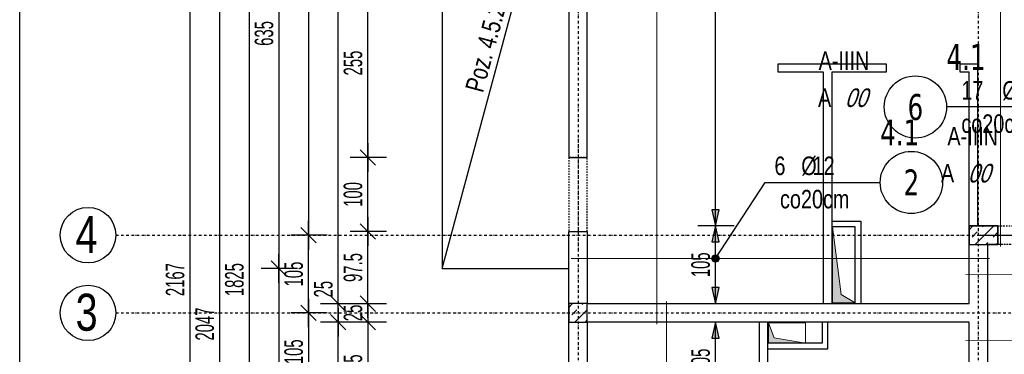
# Model space of a CAD drawing. Header units: millimetres. Extents: x -9392 to -3267, y -12126 to -7155.
# Tile 5 of 31: x -9392 to -8064, y -9179 to -8727. Entities that reach past the tile are written whole.
import ezdxf
from ezdxf.enums import TextEntityAlignment as Align

# ---------------------------------------------------------------- set-up
doc = ezdxf.new("R2010")
doc.units = ezdxf.units.MM
doc.header["$LTSCALE"] = 10
doc.linetypes.add('MO', pattern=[0.7, 0.35, -0.17, 0.01, -0.17])
doc.linetypes.add('MP', pattern=[0.36, 0.2, -0.16])
doc.layers.add('BA_obw', color=230, linetype='Continuous', plot=False)
doc.layers.add('BZ_pom', color=6, linetype='Continuous', plot=False)
for name, color, linetype in [('BA_szr', 1, 'Continuous'), ('BA_txs', 2, 'Continuous'), ('BA_wym', 1, 'Continuous'), ('BD_lpm', 1, 'MP'), ('BD_osm', 1, 'MO'), ('BD_txs', 2, 'Continuous'), ('BD_wic', 1, 'Continuous'), ('BD_wig', 3, 'Continuous'), ('BZ_odn', 1, 'Continuous'), ('BZ_opi1', 7, 'Continuous'), ('BZ_opi2', 4, 'Continuous'), ('BZ_P_wid', 3, 'Continuous'), ('BZ_wym', 1, 'Continuous')]:
    doc.layers.add(name, color=color, linetype=linetype)
doc.layers.add('Nowe_A-Przebicia_Nr_pióra__1', color=7, linetype='Continuous', lineweight=13)
doc.layers.add('Nowe_A-Przebicia_Nr_pióra__102', color=7, linetype='Continuous', lineweight=5, true_color=0xcccccc)
doc.styles.add('BIKTBG', font='tahoma.ttf', dxfattribs={"width": 0.85})
doc.styles.add('BIKTS', font='bikromsw.shx', dxfattribs={"width": 0.8})
doc.styles.add('BIKWYM', font='bikromsw.shx', dxfattribs={"width": 0.6})
doc.dimstyles.new('BA_KR_100_cm', dxfattribs={"dimtxt": 25, "dimasz": 1.666667, "dimexe": 24, "dimexo": 0, "dimgap": 0, "dimtad": 0, "dimdec": 1, "dimrnd": 0.5, "dimzin": 9, "dimdsep": 46, "dimtxsty": 'BIKWYM', "dimblk": 'WYM-KR', "dimcen": 0, "dimdle": 20, "dimclrd": 256, "dimclre": 256, "dimclrt": 2, "dimadec": 0, "dimazin": 0, "dimtfac": 0.033333, "dimtdec": 1, "dimtmove": 0, "dimatfit": 3, "dimldrblk": 'WYM-KR', "dimfxl": 25, "dimfxlon": 1, "dimtvp": 0.8, "dimtolj": 1, "dimarcsym": 0})
doc.dimstyles.new('BZ_KP_100_cm', dxfattribs={"dimtxt": 25, "dimasz": 1.666667, "dimexe": 24, "dimexo": 0, "dimgap": 0, "dimtad": 0, "dimdec": 1, "dimrnd": 0.5, "dimzin": 9, "dimdsep": 46, "dimtxsty": 'BIKWYM', "dimblk": 'WYM-KR', "dimblk1": 'WYM-KP', "dimblk2": 'WYM-KP', "dimsah": 1, "dimcen": 0, "dimdle": 20, "dimclrd": 256, "dimclre": 256, "dimclrt": 7, "dimadec": 0, "dimazin": 0, "dimtfac": 0.033333, "dimtdec": 1, "dimtmove": 0, "dimatfit": 3, "dimldrblk": 'WYM-KP', "dimfxl": 1, "dimtvp": 0.8, "dimtolj": 1, "dimarcsym": 0})
doc.dimstyles.new('BZ_ST_100_cm', dxfattribs={"dimtxt": 25, "dimasz": 1.666667, "dimexe": 24, "dimexo": 0, "dimgap": 0, "dimtad": 0, "dimdec": 1, "dimrnd": 0.5, "dimdsep": 46, "dimtxsty": 'BIKWYM', "dimblk": 'WYM-ST', "dimcen": 0, "dimdle": 20, "dimclrd": 256, "dimclre": 256, "dimclrt": 7, "dimadec": 0, "dimazin": 0, "dimtfac": 0.033333, "dimtdec": 1, "dimtix": 1, "dimtmove": 2, "dimatfit": 3, "dimldrblk": 'WYM-ST', "dimfxl": 25, "dimfxlon": 1, "dimtvp": 0.8, "dimtolj": 1, "dimtzin": 0, "dimarcsym": 0})

# ---------------------------------------------------------------- blocks, each defined once
blk = doc.blocks.new('WYM-KR')
at = {"linetype": 'ByBlock'}
blk.add_line((11.52, 0), (-11.52, 0), dxfattribs=at)
at = {"color": 7, "linetype": 'ByBlock'}
blk.add_line((6.24, 6.24), (-6.24, -6.24), dxfattribs=at)
blk = doc.blocks.new('*D74')
at = {"layer": 'BA_wym', "lineweight": -2}
for p, q in [((-8897.4, -8658.1), (-8946.4, -8658.1)), ((-8922.4, -8911.4), (-8922.4, -8659.7)), ((-8897.4, -8913.1), (-8946.4, -8913.1))]:
    blk.add_line(p, q, dxfattribs=at)
at = {"layer": 'Defpoints', "color": 0}
for p in [(-8922.4, -8658.1), (-8651.4, -8658.1), (-8651.4, -8913.1)]:
    blk.add_point(p, dxfattribs=at)
at = {"layer": 'BA_wym', "lineweight": -2, "xscale": 1.666666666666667, "yscale": 1.666666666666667, "zscale": 1.666666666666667}
for p, rotation in [((-8922.4, -8658.1), 90), ((-8922.4, -8913.1), 270)]:
    blk.add_blockref('WYM-KR', p, dxfattribs=dict(at, rotation=rotation))
at = {"layer": 'BA_wym', "color": 2, "insert": (-8942.4, -8785.6), "char_height": 25, "attachment_point": 5, "rotation": 90, "style": 'BIKWYM'}
blk.add_mtext('\\A1;255', dxfattribs=at)
blk = doc.blocks.new('*D75')
at = {"layer": 'BA_wym', "lineweight": -2}
for p, q in [((-8897.4, -8913.1), (-8946.4, -8913.1)), ((-8922.4, -9011.4), (-8922.4, -8914.7)), ((-8897.4, -9013.1), (-8946.4, -9013.1))]:
    blk.add_line(p, q, dxfattribs=at)
at = {"layer": 'Defpoints', "color": 0}
for p in [(-8922.4, -8913.1), (-8651.4, -8913.1), (-8651.4, -9013.1)]:
    blk.add_point(p, dxfattribs=at)
at = {"layer": 'BA_wym', "lineweight": -2, "xscale": 1.666666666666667, "yscale": 1.666666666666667, "zscale": 1.666666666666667}
for p, rotation in [((-8922.4, -8913.1), 90), ((-8922.4, -9013.1), 270)]:
    blk.add_blockref('WYM-KR', p, dxfattribs=dict(at, rotation=rotation))
at = {"layer": 'BA_wym', "color": 2, "insert": (-8942.4, -8963.1), "char_height": 25, "attachment_point": 5, "rotation": 90, "style": 'BIKWYM'}
blk.add_mtext('\\A1;100', dxfattribs=at)
blk = doc.blocks.new('*D76')
at = {"layer": 'BA_wym', "lineweight": -2}
for p, q in [((-8897.4, -9013.1), (-8946.4, -9013.1)), ((-8922.4, -9108.9), (-8922.4, -9014.7)), ((-8897.4, -9110.6), (-8946.4, -9110.6))]:
    blk.add_line(p, q, dxfattribs=at)
at = {"layer": 'Defpoints', "color": 0}
for p in [(-8922.4, -9013.1), (-8651.4, -9013.1), (-8651.4, -9110.6)]:
    blk.add_point(p, dxfattribs=at)
at = {"layer": 'BA_wym', "lineweight": -2, "xscale": 1.666666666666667, "yscale": 1.666666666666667, "zscale": 1.666666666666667}
for p, rotation in [((-8922.4, -9013.1), 90), ((-8922.4, -9110.6), 270)]:
    blk.add_blockref('WYM-KR', p, dxfattribs=dict(at, rotation=rotation))
at = {"layer": 'BA_wym', "color": 2, "insert": (-8942.4, -9061.8), "char_height": 25, "attachment_point": 5, "rotation": 90, "style": 'BIKWYM'}
blk.add_mtext('\\A1;97.5', dxfattribs=at)
blk = doc.blocks.new('*D77')
at = {"layer": 'BA_wym', "lineweight": -2}
for p, q in [((-8897.4, -9110.6), (-8946.4, -9110.6)), ((-8922.4, -9108.9), (-8922.4, -9107.2)), ((-8922.4, -9110.6), (-8922.4, -9135.6)), ((-8897.4, -9135.6), (-8946.4, -9135.6)), ((-8922.4, -9137.2), (-8922.4, -9138.9))]:
    blk.add_line(p, q, dxfattribs=at)
at = {"layer": 'Defpoints', "color": 0}
for p in [(-8651.4, -9110.6), (-8922.4, -9135.6), (-8651.4, -9135.6)]:
    blk.add_point(p, dxfattribs=at)
at = {"layer": 'BA_wym', "lineweight": -2, "xscale": 1.666666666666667, "yscale": 1.666666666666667, "zscale": 1.666666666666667}
for p, rotation in [((-8922.4, -9110.6), 270), ((-8922.4, -9135.6), 90)]:
    blk.add_blockref('WYM-KR', p, dxfattribs=dict(at, rotation=rotation))
at = {"layer": 'BA_wym', "color": 2, "insert": (-8942.4, -9123.1), "char_height": 25, "attachment_point": 5, "rotation": 90, "style": 'BIKWYM'}
blk.add_mtext('\\A1;25', dxfattribs=at)
blk = doc.blocks.new('*D78')
at = {"layer": 'BA_wym', "lineweight": -2}
for p, q in [((-8897.4, -9135.6), (-8946.4, -9135.6)), ((-8922.4, -9137.2), (-8922.4, -9271.4)), ((-8897.4, -9273.1), (-8946.4, -9273.1))]:
    blk.add_line(p, q, dxfattribs=at)
at = {"layer": 'Defpoints', "color": 0}
for p in [(-8651.4, -9135.6), (-8922.4, -9273.1), (-8651.4, -9273.1)]:
    blk.add_point(p, dxfattribs=at)
at = {"layer": 'BA_wym', "lineweight": -2, "xscale": 1.666666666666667, "yscale": 1.666666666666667, "zscale": 1.666666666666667}
for p, rotation in [((-8922.4, -9135.6), 90), ((-8922.4, -9273.1), 270)]:
    blk.add_blockref('WYM-KR', p, dxfattribs=dict(at, rotation=rotation))
at = {"layer": 'BA_wym', "color": 2, "insert": (-8942.4, -9204.3), "char_height": 25, "attachment_point": 5, "rotation": 90, "style": 'BIKWYM'}
blk.add_mtext('\\A1;137.5', dxfattribs=at)
blk = doc.blocks.new('*D83')
at = {"layer": 'BA_wym', "lineweight": -2}
for p, q in [((-8937.4, -8190.6), (-8986.4, -8190.6)), ((-8962.4, -9108.9), (-8962.4, -8192.2)), ((-8937.4, -9110.6), (-8986.4, -9110.6))]:
    blk.add_line(p, q, dxfattribs=at)
at = {"layer": 'Defpoints', "color": 0}
for p in [(-8962.4, -8190.6), (-8651.4, -8190.6), (-8651.4, -9110.6)]:
    blk.add_point(p, dxfattribs=at)
at = {"layer": 'BA_wym', "lineweight": -2, "xscale": 1.666666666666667, "yscale": 1.666666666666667, "zscale": 1.666666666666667}
for p, rotation in [((-8962.4, -8190.6), 90), ((-8962.4, -9110.6), 270)]:
    blk.add_blockref('WYM-KR', p, dxfattribs=dict(at, rotation=rotation))
at = {"layer": 'BA_wym', "color": 2, "insert": (-8982.4, -8650.6), "char_height": 25, "attachment_point": 5, "rotation": 90, "style": 'BIKWYM'}
blk.add_mtext('\\A1;920', dxfattribs=at)
blk = doc.blocks.new('*D84')
at = {"layer": 'BA_wym', "lineweight": -2}
for p, q in [((-8962.4, -9108.9), (-8962.4, -9074.9)), ((-8937.4, -9110.6), (-8986.4, -9110.6)), ((-8962.4, -9135.6), (-8962.4, -9110.6)), ((-8937.4, -9135.6), (-8986.4, -9135.6)), ((-8962.4, -9137.2), (-8962.4, -9138.9))]:
    blk.add_line(p, q, dxfattribs=at)
at = {"layer": 'Defpoints', "color": 0}
for p in [(-8962.4, -9110.6), (-8651.4, -9110.6), (-8651.4, -9135.6)]:
    blk.add_point(p, dxfattribs=at)
at = {"layer": 'BA_wym', "lineweight": -2, "xscale": 1.666666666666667, "yscale": 1.666666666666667, "zscale": 1.666666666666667}
for p, rotation in [((-8962.4, -9110.6), 270), ((-8962.4, -9135.6), 90)]:
    blk.add_blockref('WYM-KR', p, dxfattribs=dict(at, rotation=rotation))
at = {"layer": 'BA_wym', "color": 2, "insert": (-8982.4, -9091), "char_height": 25, "attachment_point": 5, "rotation": 90, "style": 'BIKWYM'}
blk.add_mtext('\\A1;25', dxfattribs=at)
blk = doc.blocks.new('*D85')
at = {"layer": 'BA_wym', "lineweight": -2}
for p, q in [((-8937.4, -9135.6), (-8986.4, -9135.6)), ((-8962.4, -9963.9), (-8962.4, -9137.2)), ((-8937.4, -9965.6), (-8986.4, -9965.6))]:
    blk.add_line(p, q, dxfattribs=at)
at = {"layer": 'Defpoints', "color": 0}
for p in [(-8962.4, -9135.6), (-8651.4, -9135.6), (-8626.4, -9965.6)]:
    blk.add_point(p, dxfattribs=at)
at = {"layer": 'BA_wym', "lineweight": -2, "xscale": 1.666666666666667, "yscale": 1.666666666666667, "zscale": 1.666666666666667}
for p, rotation in [((-8962.4, -9135.6), 90), ((-8962.4, -9965.6), 270)]:
    blk.add_blockref('WYM-KR', p, dxfattribs=dict(at, rotation=rotation))
at = {"layer": 'BA_wym', "color": 2, "insert": (-8982.4, -9550.6), "char_height": 25, "attachment_point": 5, "rotation": 90, "style": 'BIKWYM'}
blk.add_mtext('\\A1;830', dxfattribs=at)
blk = doc.blocks.new('*D89')
at = {"layer": 'BA_wym', "lineweight": -2}
for p, q in [((-8977.4, -8178.1), (-9026.4, -8178.1)), ((-9002.4, -8179.7), (-9002.4, -9016.4)), ((-8977.4, -9018.1), (-9026.4, -9018.1))]:
    blk.add_line(p, q, dxfattribs=at)
at = {"layer": 'Defpoints', "color": 0}
for p in [(-8651.4, -8178.1), (-9002.4, -9018.1), (-8651.4, -9018.1)]:
    blk.add_point(p, dxfattribs=at)
at = {"layer": 'BA_wym', "lineweight": -2, "xscale": 1.666666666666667, "yscale": 1.666666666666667, "zscale": 1.666666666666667}
for p, rotation in [((-9002.4, -8178.1), 90), ((-9002.4, -9018.1), 270)]:
    blk.add_blockref('WYM-KR', p, dxfattribs=dict(at, rotation=rotation))
at = {"layer": 'BA_wym', "color": 2, "insert": (-9022.4, -8598.1), "char_height": 25, "attachment_point": 5, "rotation": 90, "style": 'BIKWYM'}
blk.add_mtext('\\A1;840', dxfattribs=at)
blk = doc.blocks.new('*D90')
at = {"layer": 'BA_wym', "lineweight": -2}
for p, q in [((-8977.4, -9018.1), (-9026.4, -9018.1)), ((-9002.4, -9121.4), (-9002.4, -9019.7)), ((-8977.4, -9123.1), (-9026.4, -9123.1))]:
    blk.add_line(p, q, dxfattribs=at)
at = {"layer": 'Defpoints', "color": 0}
for p in [(-9002.4, -9018.1), (-8651.4, -9018.1), (-8651.4, -9123.1)]:
    blk.add_point(p, dxfattribs=at)
at = {"layer": 'BA_wym', "lineweight": -2, "xscale": 1.666666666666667, "yscale": 1.666666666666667, "zscale": 1.666666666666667}
for p, rotation in [((-9002.4, -9018.1), 90), ((-9002.4, -9123.1), 270)]:
    blk.add_blockref('WYM-KR', p, dxfattribs=dict(at, rotation=rotation))
at = {"layer": 'BA_wym', "color": 2, "insert": (-9022.4, -9070.6), "char_height": 25, "attachment_point": 5, "rotation": 90, "style": 'BIKWYM'}
blk.add_mtext('\\A1;105', dxfattribs=at)
blk = doc.blocks.new('*D91')
at = {"layer": 'BA_wym', "lineweight": -2}
for p, q in [((-8977.4, -9123.1), (-9026.4, -9123.1)), ((-9002.4, -9124.7), (-9002.4, -9226.4)), ((-8977.4, -9228.1), (-9026.4, -9228.1))]:
    blk.add_line(p, q, dxfattribs=at)
at = {"layer": 'Defpoints', "color": 0}
for p in [(-8651.4, -9123.1), (-9002.4, -9228.1), (-8651.4, -9228.1)]:
    blk.add_point(p, dxfattribs=at)
at = {"layer": 'BA_wym', "lineweight": -2, "xscale": 1.666666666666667, "yscale": 1.666666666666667, "zscale": 1.666666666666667}
for p, rotation in [((-9002.4, -9123.1), 90), ((-9002.4, -9228.1), 270)]:
    blk.add_blockref('WYM-KR', p, dxfattribs=dict(at, rotation=rotation))
at = {"layer": 'BA_wym', "color": 2, "insert": (-9022.4, -9175.6), "char_height": 25, "attachment_point": 5, "rotation": 90, "style": 'BIKWYM'}
blk.add_mtext('\\A1;105', dxfattribs=at)
blk = doc.blocks.new('*D95')
at = {"layer": 'BA_wym', "lineweight": -2}
for p, q in [((-9057.4, -8165.6), (-9106.4, -8165.6)), ((-9082.4, -8167.2), (-9082.4, -9988.9)), ((-9057.4, -9990.6), (-9106.4, -9990.6))]:
    blk.add_line(p, q, dxfattribs=at)
at = {"layer": 'Defpoints', "color": 0}
for p in [(-8651.4, -8165.6), (-9082.4, -9990.6), (-8626.4, -9990.6)]:
    blk.add_point(p, dxfattribs=at)
at = {"layer": 'BA_wym', "lineweight": -2, "xscale": 1.666666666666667, "yscale": 1.666666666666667, "zscale": 1.666666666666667}
for p, rotation in [((-9082.4, -8165.6), 90), ((-9082.4, -9990.6), 270)]:
    blk.add_blockref('WYM-KR', p, dxfattribs=dict(at, rotation=rotation))
at = {"layer": 'BA_wym', "color": 2, "insert": (-9102.4, -9078.1), "char_height": 25, "attachment_point": 5, "rotation": 90, "style": 'BIKWYM'}
blk.add_mtext('\\A1;1825', dxfattribs=at)
blk = doc.blocks.new('*D97')
at = {"layer": 'BA_wym', "lineweight": -2}
for p, q in [((-9097.4, -8114.6), (-9146.4, -8114.6)), ((-9122.4, -8116.2), (-9122.4, -10159.9)), ((-9097.4, -10161.6), (-9146.4, -10161.6))]:
    blk.add_line(p, q, dxfattribs=at)
at = {"layer": 'Defpoints', "color": 0}
for p in [(-7961.4, -8114.6), (-9122.4, -10161.6), (-8651.4, -10161.6)]:
    blk.add_point(p, dxfattribs=at)
at = {"layer": 'BA_wym', "lineweight": -2, "xscale": 1.666666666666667, "yscale": 1.666666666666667, "zscale": 1.666666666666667}
for p, rotation in [((-9122.4, -8114.6), 90), ((-9122.4, -10161.6), 270)]:
    blk.add_blockref('WYM-KR', p, dxfattribs=dict(at, rotation=rotation))
at = {"layer": 'BA_wym', "color": 2, "insert": (-9142.4, -9138.1), "char_height": 25, "attachment_point": 5, "rotation": 90, "style": 'BIKWYM'}
blk.add_mtext('\\A1;2047', dxfattribs=at)
blk = doc.blocks.new('*D129')
at = {"layer": 'BA_wym', "lineweight": -2}
for p, q in [((-8822.4, -10487), (-8822.4, -10551)), ((-8651.4, -10487), (-8651.4, -10551)), ((-8653.1, -10527), (-8820.7, -10527))]:
    blk.add_line(p, q, dxfattribs=at)
at = {"layer": 'Defpoints', "color": 0}
for p in [(-8822.4, -9063.1), (-8651.4, -10161.6), (-8822.4, -10527)]:
    blk.add_point(p, dxfattribs=at)
at = {"layer": 'BA_wym', "lineweight": -2, "xscale": 1.666666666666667, "yscale": 1.666666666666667, "zscale": 1.666666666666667, "rotation": 180}
blk.add_blockref('WYM-KR', (-8822.4, -10527), dxfattribs=at)
at = {"layer": 'BA_wym', "lineweight": -2, "xscale": 1.666666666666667, "yscale": 1.666666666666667, "zscale": 1.666666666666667}
blk.add_blockref('WYM-KR', (-8651.4, -10527), dxfattribs=at)
at = {"layer": 'BA_wym', "color": 2, "insert": (-8736.9, -10507), "char_height": 25, "attachment_point": 5, "style": 'BIKWYM'}
blk.add_mtext('\\A1;171', dxfattribs=at)
blk = doc.blocks.new('*D130')
at = {"layer": 'BA_wym', "lineweight": -2}
for p, q in [((-8822.4, -10527), (-8822.4, -10591)), ((-5875.4, -10527), (-5875.4, -10591)), ((-8820.7, -10567), (-5877.1, -10567))]:
    blk.add_line(p, q, dxfattribs=at)
at = {"layer": 'Defpoints', "color": 0}
for p in [(-8822.4, -9063.1), (-5875.4, -9063.1), (-5875.4, -10567)]:
    blk.add_point(p, dxfattribs=at)
at = {"layer": 'BA_wym', "lineweight": -2, "xscale": 1.666666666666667, "yscale": 1.666666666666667, "zscale": 1.666666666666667, "rotation": 180}
blk.add_blockref('WYM-KR', (-8822.4, -10567), dxfattribs=at)
at = {"layer": 'BA_wym', "lineweight": -2, "xscale": 1.666666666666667, "yscale": 1.666666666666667, "zscale": 1.666666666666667}
blk.add_blockref('WYM-KR', (-5875.4, -10567), dxfattribs=at)
at = {"layer": 'BA_wym', "color": 2, "insert": (-7348.9, -10547), "char_height": 25, "attachment_point": 5, "style": 'BIKWYM'}
blk.add_mtext('\\A1;2947', dxfattribs=at)
blk = doc.blocks.new('*D132')
at = {"layer": 'BA_wym', "lineweight": -2}
for p, q in [((-9017.4, -8428.1), (-9066.4, -8428.1)), ((-9042.4, -8429.7), (-9042.4, -9061.4)), ((-9017.4, -9063.1), (-9066.4, -9063.1))]:
    blk.add_line(p, q, dxfattribs=at)
at = {"layer": 'Defpoints', "color": 0}
for p in [(-9002.4, -8428.1), (-9042.4, -9063.1), (-8822.4, -9063.1)]:
    blk.add_point(p, dxfattribs=at)
at = {"layer": 'BA_wym', "lineweight": -2, "xscale": 1.666666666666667, "yscale": 1.666666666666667, "zscale": 1.666666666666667}
for p, rotation in [((-9042.4, -8428.1), 90), ((-9042.4, -9063.1), 270)]:
    blk.add_blockref('WYM-KR', p, dxfattribs=dict(at, rotation=rotation))
at = {"layer": 'BA_wym', "color": 2, "insert": (-9062.4, -8745.6), "char_height": 25, "attachment_point": 5, "rotation": 90, "style": 'BIKWYM'}
blk.add_mtext('\\A1;635', dxfattribs=at)
blk = doc.blocks.new('*D133')
at = {"layer": 'BA_wym', "lineweight": -2}
for p, q in [((-9017.4, -9063.1), (-9066.4, -9063.1)), ((-9042.4, -9064.7), (-9042.4, -10159.9)), ((-9017.4, -10161.6), (-9066.4, -10161.6))]:
    blk.add_line(p, q, dxfattribs=at)
at = {"layer": 'Defpoints', "color": 0}
for p in [(-8822.4, -9063.1), (-9042.4, -10161.6), (-9002.4, -10161.6)]:
    blk.add_point(p, dxfattribs=at)
at = {"layer": 'BA_wym', "lineweight": -2, "xscale": 1.666666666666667, "yscale": 1.666666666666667, "zscale": 1.666666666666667}
for p, rotation in [((-9042.4, -9063.1), 90), ((-9042.4, -10161.6), 270)]:
    blk.add_blockref('WYM-KR', p, dxfattribs=dict(at, rotation=rotation))
at = {"layer": 'BA_wym', "color": 2, "insert": (-9062.4, -9612.3), "char_height": 25, "attachment_point": 5, "rotation": 90, "style": 'BIKWYM'}
blk.add_mtext('\\A1;1098.5', dxfattribs=at)
blk = doc.blocks.new('*D198')
at = {"layer": 'BA_wym', "lineweight": -2}
for p, q in [((-9137.4, -7994.6), (-9186.4, -7994.6)), ((-9162.4, -7996.2), (-9162.4, -10159.9)), ((-9137.4, -10161.6), (-9186.4, -10161.6))]:
    blk.add_line(p, q, dxfattribs=at)
at = {"layer": 'Defpoints', "color": 0}
for p in [(-7967.4, -7994.6), (-9162.4, -10161.6), (-8651.4, -10161.6)]:
    blk.add_point(p, dxfattribs=at)
at = {"layer": 'BA_wym', "lineweight": -2, "xscale": 1.666666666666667, "yscale": 1.666666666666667, "zscale": 1.666666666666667}
for p, rotation in [((-9162.4, -7994.6), 90), ((-9162.4, -10161.6), 270)]:
    blk.add_blockref('WYM-KR', p, dxfattribs=dict(at, rotation=rotation))
at = {"layer": 'BA_wym', "color": 2, "insert": (-9182.4, -9078.1), "char_height": 25, "attachment_point": 5, "rotation": 90, "style": 'BIKWYM'}
blk.add_mtext('\\A1;2167', dxfattribs=at)
blk = doc.blocks.new('WYM-ST')
blk.add_hatch(color=256).paths.add_polyline_path([(-13, 2.88), (0, 0), (-13, -2.88)])
blk.add_lwpolyline([(0, 0), (-13, 2.88), (-13, -2.88), (0, 0)])
blk = doc.blocks.new('*D213')
at = {"layer": 'BA_wym', "lineweight": -2}
for p, q in [((-8428.4, -9135.6), (-8477.4, -9135.6)), ((-8453.4, -9238.9), (-8453.4, -9137.2)), ((-8428.4, -9240.6), (-8477.4, -9240.6))]:
    blk.add_line(p, q, dxfattribs=at)
at = {"layer": 'Defpoints', "color": 0}
for p in [(-8453.4, -9135.6), (-8111.4, -9135.6), (-8111.4, -9240.6)]:
    blk.add_point(p, dxfattribs=at)
at = {"layer": 'BA_wym', "lineweight": -2, "xscale": 1.666666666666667, "yscale": 1.666666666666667, "zscale": 1.666666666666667}
for p, rotation in [((-8453.4, -9135.6), 90), ((-8453.4, -9240.6), 270)]:
    blk.add_blockref('WYM-ST', p, dxfattribs=dict(at, rotation=rotation))
at = {"layer": 'BA_wym', "color": 7, "insert": (-8473.4, -9188.1), "char_height": 25, "attachment_point": 5, "rotation": 90, "style": 'BIKWYM'}
blk.add_mtext('\\A1;105', dxfattribs=at)
blk = doc.blocks.new('*D214')
at = {"layer": 'BA_wym', "lineweight": -2}
for p, q in [((-8428.4, -9005.6), (-8477.4, -9005.6)), ((-8453.4, -9108.9), (-8453.4, -9007.2)), ((-8428.4, -9110.6), (-8477.4, -9110.6))]:
    blk.add_line(p, q, dxfattribs=at)
at = {"layer": 'Defpoints', "color": 0}
for p in [(-8453.4, -9005.6), (-8111.4, -9005.6), (-8111.4, -9110.6)]:
    blk.add_point(p, dxfattribs=at)
at = {"layer": 'BA_wym', "lineweight": -2, "xscale": 1.666666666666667, "yscale": 1.666666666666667, "zscale": 1.666666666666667}
for p, rotation in [((-8453.4, -9005.6), 90), ((-8453.4, -9110.6), 270)]:
    blk.add_blockref('WYM-ST', p, dxfattribs=dict(at, rotation=rotation))
at = {"layer": 'BA_wym', "color": 7, "insert": (-8473.4, -9058.1), "char_height": 25, "attachment_point": 5, "rotation": 90, "style": 'BIKWYM'}
blk.add_mtext('\\A1;105', dxfattribs=at)
blk = doc.blocks.new('WYM-KP')
blk.add_hatch(color=256).paths.add_polyline_path([(3, 0, 1), (-3, 0, 1)])
blk.add_circle((0, 0), 3)
blk = doc.blocks.new('bik_BlkOpPret', base_point=(1524.5, 7050.3))
at = {"layer": 'BZ_opi1', "style": 'BIKTS', "width": 0.6}
for tag, p in [('SZTUK', (1533.8, 7057.8)), ('PRZEDR_FI', (1554.7, 7057.8)), ('PRZEKROJ', (1563.3, 7057.8)), ('PRZEDR_L', (1533.8, 7024)), ('DLUGOSC', (1568.6, 7024)), ('UWAGA', (1533.8, 6997.8))]:
    blk.add_attdef(tag, p, '', height=18.8, dxfattribs=at)
at = {"layer": 'BZ_opi2', "style": 'BIKTBG', "width": 0.6}
blk.add_attdef('NUMER', text='', height=26.2, dxfattribs=at).set_placement((1620.8, 7050.3), align=Align.MIDDLE_CENTER)
at = {"layer": 'BZ_pom', "width": 0.6}
for tag, p, height, style in [('POZYCJA', (1589.3, 7087.8), 26.2, 'BIKTBG'), ('GATUNEK', (1630.2, 7087.8), 18.8, 'BIKTS'), ('METODA_L', (1639.1, 7050.3), 18.8, 'BIKTS'), ('EURO_KOD', (1663.7, 7050.3), 18.8, 'BIKTS')]:
    blk.add_attdef(tag, p, '', height=height, dxfattribs=dict(at, style=style))
at = {"layer": 'BZ_wym', "width": 0.6}
for tag, p, height, style, flags in [('PRZEDR_NR', (1533.8, 6969.6), 26.2, 'BIKTBG', 1), ('PRZEDR_SZT', (1533.8, 6941.5), 18.8, 'BIKTS', 1), ('TYP_PRETA', (1533.8, 6913.4), 18.8, 'BIKTS', 3), ('EURO_KOD_SEGMENTY', (1567.6, 6885.3), 18.8, 'BIKTS', 3), ('HAK_1', (1533.8, 6857.1), 18.8, 'BIKTS', 3), ('HAK_2', (1533.8, 6829), 18.8, 'BIKTS', 3), ('ID', (1533.8, 6800.9), 18.8, 'BIKTS', 3), ('ID_C', (1533.8, 6772.8), 18.8, 'BIKTS', 3), ('b_atr_0', (1533.8, 6744.6), 18.8, 'BIKTS', 3)]:
    blk.add_attdef(tag, p, '', height=height, dxfattribs=dict(at, style=style, flags=flags))
blk = doc.blocks.new('*D215')
at = {"layer": 'BA_wym', "lineweight": -2}
for p, q in [((-8478.4, -8190.6), (-8429.4, -8190.6)), ((-8453.4, -9003.9), (-8453.4, -8192.2)), ((-8428.4, -9005.6), (-8477.4, -9005.6))]:
    blk.add_line(p, q, dxfattribs=at)
at = {"layer": 'Defpoints', "color": 0}
for p in [(-8626.4, -8190.6), (-8453.4, -8190.6), (-8111.4, -9005.6)]:
    blk.add_point(p, dxfattribs=at)
at = {"layer": 'BA_wym', "lineweight": -2, "xscale": 1.666666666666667, "yscale": 1.666666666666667, "zscale": 1.666666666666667}
for p, rotation in [((-8453.4, -8190.6), 90), ((-8453.4, -9005.6), 270)]:
    blk.add_blockref('WYM-ST', p, dxfattribs=dict(at, rotation=rotation))
at = {"layer": 'BA_wym', "color": 7, "insert": (-8473.4, -8598.1), "char_height": 25, "attachment_point": 5, "rotation": 90, "style": 'BIKWYM'}
blk.add_mtext('\\A1;815', dxfattribs=at)
blk = doc.blocks.new('*D223')
at = {"layer": 'BA_wym', "lineweight": -2}
for p, q in [((-7844.3, -9030.6), (-7795.3, -9030.6)), ((-7819.3, -9213.9), (-7819.3, -9032.2)), ((-7844.3, -9215.6), (-7795.3, -9215.6))]:
    blk.add_line(p, q, dxfattribs=at)
at = {"layer": 'Defpoints', "color": 0}
for p in [(-8187, -9030.6), (-7819.3, -9030.6), (-8187, -9215.6)]:
    blk.add_point(p, dxfattribs=at)
at = {"layer": 'BA_wym', "lineweight": -2, "xscale": 1.666666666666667, "yscale": 1.666666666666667, "zscale": 1.666666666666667}
for p, rotation in [((-7819.3, -9030.6), 90), ((-7819.3, -9215.6), 270)]:
    blk.add_blockref('WYM-ST', p, dxfattribs=dict(at, rotation=rotation))
at = {"layer": 'BA_wym', "color": 7, "insert": (-7839.3, -9123.1), "char_height": 25, "attachment_point": 5, "rotation": 90, "style": 'BIKWYM'}
blk.add_mtext('\\A1;185', dxfattribs=at)
blk = doc.blocks.new('*D233')
at = {"layer": 'BA_wym', "lineweight": -2}
for p, q in [((-8626.4, -8409), (-8626.4, -8360)), ((-8111.4, -8409), (-8111.4, -8360)), ((-8113.1, -8384), (-8624.7, -8384))]:
    blk.add_line(p, q, dxfattribs=at)
at = {"layer": 'Defpoints', "color": 0}
for p in [(-8626.4, -8384), (-8111.4, -8911.6), (-8626.4, -9016.6)]:
    blk.add_point(p, dxfattribs=at)
at = {"layer": 'BA_wym', "lineweight": -2, "xscale": 1.666666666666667, "yscale": 1.666666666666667, "zscale": 1.666666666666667}
for p, rotation in [((-8626.4, -8384), 179.9999992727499), ((-8111.4, -8384), 359.9999992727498)]:
    blk.add_blockref('WYM-ST', p, dxfattribs=dict(at, rotation=rotation))
at = {"layer": 'BA_wym', "color": 7, "insert": (-8368.9, -8364), "char_height": 25, "attachment_point": 5, "rotation": 360, "style": 'BIKWYM'}
blk.add_mtext('\\A1;515', dxfattribs=at)
blk = doc.blocks.new('*D236')
at = {"layer": 'BA_wym', "lineweight": -2}
for p, q in [((-8111.3, -8409), (-8111.3, -8360)), ((-7961.4, -8409), (-7961.4, -8360)), ((-7963.1, -8384), (-8109.7, -8384))]:
    blk.add_line(p, q, dxfattribs=at)
at = {"layer": 'Defpoints', "color": 0}
for p in [(-8111.3, -8384), (-8111.3, -8911.6), (-7961.4, -8911.6)]:
    blk.add_point(p, dxfattribs=at)
at = {"layer": 'BA_wym', "lineweight": -2, "xscale": 1.666666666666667, "yscale": 1.666666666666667, "zscale": 1.666666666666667}
for p, rotation in [((-8111.3, -8384), 179.9999992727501), ((-7961.4, -8384), 359.9999992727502)]:
    blk.add_blockref('WYM-ST', p, dxfattribs=dict(at, rotation=rotation))
at = {"layer": 'BA_wym', "color": 7, "insert": (-8036.4, -8364), "char_height": 25, "attachment_point": 5, "rotation": 360, "style": 'BIKWYM'}
blk.add_mtext('\\A1;150', dxfattribs=at)

msp = doc.modelspace()

# ---------------------------------------------------------------- hatches: boundary and pattern name
at = {"layer": 'BA_szr'}
h = msp.add_hatch(dxfattribs=at)
h.set_pattern_fill('BIK_ZELBET', color=256, scale=100, angle=45, pattern_type=2)
h.set_pattern_definition([(45, (-19725.122, -10074.417), (-14.142136, 14.142136), []), (45, (-19732.193, -10067.346), (-14.142136, 14.142136), [10, -10])])
h.paths.add_polyline_path([(-8111.35, -9030.57), (-8072.35, -9030.57), (-8072.35, -9005.57), (-8111.35, -9005.57)])
h = msp.add_hatch(dxfattribs=at)
h.set_pattern_fill('BIK_ZELBET', color=256, scale=100, angle=45, pattern_type=2)
h.set_pattern_definition([(45, (-20265.167, -10179.417), (-14.142136, 14.142136), []), (45, (-20272.238, -10172.346), (-14.142136, 14.142136), [10, -10])])
h.paths.add_polyline_path([(-8651.39, -9135.57), (-8626.39, -9135.57), (-8626.39, -9110.57), (-8651.39, -9110.57)])
at = {"layer": 'Nowe_A-Przebicia_Nr_pióra__102', "linetype": 'Continuous', "lineweight": 5, "true_color": 0xcccccc}
for points in [[(-8264.89, -9109.57), (-8295.39, -9109.57), (-8295.39, -9006.6), (-8284.07, -9098.24)], [(-8331.91, -9164.07), (-8381.89, -9164.07), (-8381.89, -9136.57), (-8374.4, -9156.58)]]:
    msp.add_hatch(color=254, dxfattribs=at).paths.add_polyline_path(points)

# ---------------------------------------------------------------- linework, layer by layer
at = {"layer": 'BA_obw'}
msp.add_lwpolyline([(-9392.1, -7155.47), (-4856.59, -7155.47), (-4856.59, -11218.82), (-9392.1, -11218.82)], close=True, dxfattribs=at)
at = {"layer": 'BD_lpm'}
for points in [[(-8626.39, -8913.07), (-8651.39, -8913.07), (-8651.39, -9013.07), (-8626.39, -9013.07)], [(-7972.35, -9030.57), (-8072.35, -9030.57), (-8072.35, -9005.57), (-7972.35, -9005.57)]]:
    msp.add_lwpolyline(points, close=True, dxfattribs=at)
at = {"layer": 'BD_osm', "color": 5}
for p, q in [((-8638.89, -8888.07), (-8638.89, -9038.07)), ((-8097.35, -9018.07), (-7947.35, -9018.07))]:
    msp.add_line(p, q, dxfattribs=at)
at = {"layer": 'BD_osm'}
for points in [[(-8638.89, -7454.57), (-8638.89, -10667.02)], [(-8098.89, -7454.57), (-8098.89, -10667.02)], [(-9262.39, -9018.07), (-5435.39, -9018.07)], [(-9262.39, -9123.07), (-5435.39, -9123.07)]]:
    msp.add_lwpolyline(points, dxfattribs=at)
at = {"layer": 'BD_wic'}
for points in [[(-8651.39, -8428.07), (-8822.39, -8428.07), (-8822.39, -9063.07), (-8651.39, -9063.07)], [(-8822.39, -9063.07), (-8651.39, -8428.07)]]:
    msp.add_lwpolyline(points, dxfattribs=at)
at = {"layer": 'BD_wic', "color": 8}
for points in [[(-8307.89, -9110.57), (-8307.89, -8798.07), (-8368.89, -8798.07), (-8368.89, -8786.57), (-8223.39, -8786.57), (-8223.39, -8798.07), (-8296.39, -8798.07), (-8296.39, -9110.57)], [(-8111.39, -9005.57), (-8111.39, -8798.07), (-8123.39, -8798.07), (-8123.39, -8786.57), (-8099.89, -8786.57), (-8099.89, -9005.57)], [(-8295.39, -8999.1), (-8257.39, -8999.1), (-8257.39, -9109.57)], [(-8264.89, -9109.57), (-8264.89, -9006.6), (-8295.39, -9006.6)], [(-8394.39, -9135.57), (-8394.39, -9390.08), (-8382.89, -9390.08), (-8382.89, -9329.06)], [(-8382.89, -9329.06), (-8277.91, -9329.06), (-8277.91, -9317.56), (-8382.89, -9317.56), (-8382.89, -9135.57)], [(-8381.89, -9171.57), (-8301.89, -9171.57), (-8301.89, -9136.57)], [(-8309.39, -9136.57), (-8309.39, -9164.07), (-8381.89, -9164.07)]]:
    msp.add_lwpolyline(points, dxfattribs=at)
at = {"layer": 'BD_wic'}
for centre in [(-9299.89, -9018.07), (-9299.89, -9123.07)]:
    msp.add_circle(centre, 37.5, dxfattribs=at)
at = {"layer": 'BD_wig'}
for points in [[(-8626.39, -8658.07), (-8651.39, -8658.07), (-8651.39, -8913.07), (-8626.39, -8913.07)], [(-8111.35, -9030.57), (-8072.35, -9030.57), (-8072.35, -9005.57), (-8111.35, -9005.57)], [(-8651.39, -9135.57), (-8626.39, -9135.57), (-8626.39, -9110.57), (-8651.39, -9110.57)]]:
    msp.add_lwpolyline(points, close=True, dxfattribs=at)
msp.add_lwpolyline([(-8651.39, -9013.07), (-8626.39, -9013.07), (-8626.39, -9110.57), (-8111.39, -9110.57), (-8111.39, -9005.57), (-8072.35, -9005.57), (-8072.35, -9030.57), (-8086.39, -9030.57), (-8086.39, -9215.57), (-8075.39, -9215.57), (-8075.39, -9240.57), (-8111.39, -9240.57), (-8111.39, -9135.57), (-8626.39, -9135.57), (-8626.39, -9273.07), (-8651.39, -9273.07), (-8651.39, -9013.07)], dxfattribs=at)
at = {"layer": 'BZ_odn'}
for centre in [(-8183.8, -8844.92), (-8189.19, -8946.87)]:
    msp.add_circle(centre, 42, dxfattribs=at)
at = {"layer": 'BZ_P_wid', "const_width": 1.2}
for points in [[(-8532.65, -9138.57), (-8532.65, -8168.57)], [(-8069.1, -9033.57), (-8069.1, -8168.57)], [(-8648.39, -9049.65), (-8083.39, -9049.65)], [(-7716.39, -9071.39), (-8116.39, -9071.39)], [(-8519.41, -9107.57), (-8519.41, -9987.57)], [(-8116.39, -9160.55), (-6916.39, -9160.55)]]:
    msp.add_lwpolyline(points, dxfattribs=at)
at = {"layer": 'Nowe_A-Przebicia_Nr_pióra__1', "color": 7, "linetype": 'Continuous', "lineweight": 13}
for p, q in [((-8284.07, -9098.24), (-8295.39, -9006.6)), ((-8295.39, -9109.57), (-8295.39, -9006.6)), ((-8264.89, -9006.6), (-8295.39, -9006.6)), ((-8264.89, -9109.57), (-8264.89, -9006.6)), ((-8264.89, -9109.57), (-8284.07, -9098.24)), ((-8264.89, -9109.57), (-8295.39, -9109.57)), ((-8374.4, -9156.58), (-8381.89, -9136.57)), ((-8381.89, -9136.57), (-8331.91, -9136.57)), ((-8381.89, -9164.07), (-8381.89, -9136.57)), ((-8331.91, -9136.57), (-8331.91, -9164.07)), ((-8331.91, -9164.07), (-8381.89, -9164.07)), ((-8331.91, -9164.07), (-8374.4, -9156.58))]:
    msp.add_line(p, q, dxfattribs=at)

# ---------------------------------------------------------------- block references
ref = msp.add_blockref('bik_BlkOpPret', (-7986.56, -8844.92))
ref.add_attrib('NUMER', '6', dxfattribs={"layer": 'BZ_opi2', "height": 35, "style": 'BIKTBG', "width": 0.8}).set_placement((-8183.8, -8844.92), align=Align.MIDDLE_CENTER)
ref.add_attrib('POZYCJA', '4.1', (-8141.8, -8794.92), dxfattribs={"layer": 'BZ_pom', "height": 35, "style": 'BIKTBG', "width": 0.8})
ref.add_attrib('SZTUK', '17', (-8121.8, -8834.92), dxfattribs={"layer": 'BZ_opi1', "height": 25, "style": 'BIKTS', "width": 0.8})
ref.add_attrib('GATUNEK', 'A-IIIN', (-8314.29, -8794.92), dxfattribs={"layer": 'BZ_pom', "height": 25, "style": 'BIKTS', "width": 0.8})
ref.add_attrib('PRZEKROJ', '12', (-8051.32, -8834.92), dxfattribs={"layer": 'BZ_opi1', "height": 25, "style": 'BIKTS', "width": 0.8})
ref.add_attrib('UWAGA', 'co20cm', (-8121.8, -8879.92), dxfattribs={"layer": 'BZ_opi1', "height": 25, "style": 'BIKTS', "width": 0.8})
ref.add_attrib('METODA_L', 'A', (-8315.13, -8844.92), dxfattribs={"layer": 'BZ_pom', "height": 25, "style": 'BIKTS', "width": 0.8})
ref.add_attrib('PRZEDR_FI', '%%c', (-8066.56, -8834.92), dxfattribs={"layer": 'BZ_opi1', "height": 25, "style": 'BIKTS', "width": 0.8})
ref.add_attrib('EURO_KOD', '00', (-8278.94, -8844.92), dxfattribs={"layer": 'BZ_pom', "height": 25, "style": 'BIKTS', "oblique": 18, "width": 0.8})
ref = msp.add_blockref('bik_BlkOpPret', (-8386.43, -8946.87))
ref.add_attrib('NUMER', '2', dxfattribs={"layer": 'BZ_opi2', "height": 35, "style": 'BIKTBG', "width": 0.8}).set_placement((-8189.19, -8946.87), align=Align.MIDDLE_CENTER)
ref.add_attrib('POZYCJA', '4.1', (-8231.19, -8896.87), dxfattribs={"layer": 'BZ_pom', "height": 35, "style": 'BIKTBG', "width": 0.8})
ref.add_attrib('SZTUK', '6', (-8373.93, -8936.87), dxfattribs={"layer": 'BZ_opi1', "height": 25, "style": 'BIKTS', "width": 0.8})
ref.add_attrib('GATUNEK', 'A-IIIN', (-8140.61, -8896.87), dxfattribs={"layer": 'BZ_pom', "height": 25, "style": 'BIKTS', "width": 0.8})
ref.add_attrib('PRZEKROJ', '12', (-8322.5, -8936.87), dxfattribs={"layer": 'BZ_opi1', "height": 25, "style": 'BIKTS', "width": 0.8})
ref.add_attrib('UWAGA', 'co20cm', (-8366.43, -8981.87), dxfattribs={"layer": 'BZ_opi1', "height": 25, "style": 'BIKTS', "width": 0.8})
ref.add_attrib('METODA_L', 'A', (-8149.29, -8946.87), dxfattribs={"layer": 'BZ_pom', "height": 25, "style": 'BIKTS', "width": 0.8})
ref.add_attrib('PRZEDR_FI', '%%c', (-8337.74, -8936.87), dxfattribs={"layer": 'BZ_opi1', "height": 25, "style": 'BIKTS', "width": 0.8})
ref.add_attrib('EURO_KOD', '00', (-8113.1, -8946.87), dxfattribs={"layer": 'BZ_pom', "height": 25, "style": 'BIKTS', "oblique": 18, "width": 0.8})

# ---------------------------------------------------------------- texts
at = {"layer": 'BA_txs', "style": 'BIKTS', "width": 0.8}
msp.add_text('Poz. 4.5.2 balkon', height=25, rotation=74.92827, dxfattribs=at).set_placement((-8767.38, -8826.72))
at = {"layer": 'BD_txs', "style": 'BIKTS', "width": 0.8}
for s, p in [('4', (-9316.7, -9042.13)), ('3', (-9316.7, -9147.13))]:
    msp.add_text(s, height=50, dxfattribs=at).set_placement(p)

# ---------------------------------------------------------------- dimensions: what is measured, and where the dimension line sits
at = {"layer": 'BA_wym'}
for base, p1, p2, angle, dimstyle, override, picture, middle in [((-9162.39, -10161.57), (-7967.39, -7994.56), (-8651.39, -10161.57), 90, 'BA_KR_100_cm', {"dimatfit": 1}, '*D198', (-9182.39, -9078.06)), ((-9122.39, -10161.57), (-7961.39, -8114.57), (-8651.39, -10161.57), 90, 'BA_KR_100_cm', {"dimatfit": 1}, '*D97', (-9142.39, -9138.07)), ((-9082.39, -9990.57), (-8651.39, -8165.57), (-8626.39, -9990.57), 90, 'BA_KR_100_cm', {"dimatfit": 1}, '*D95', (-9102.39, -9078.07)), ((-9002.39, -9018.07), (-8651.39, -8178.07), (-8651.39, -9018.07), 90, 'BA_KR_100_cm', {"dimatfit": 1}, '*D89', (-9022.39, -8598.07)), ((-8962.39, -8190.57), (-8651.39, -9110.57), (-8651.39, -8190.57), 90, 'BA_KR_100_cm', {"dimatfit": 1}, '*D83', (-8982.39, -8650.57)), ((-8453.37, -8190.57), (-8111.39, -9005.57), (-8626.39, -8190.57), 90, 'BZ_ST_100_cm', {"dimrnd": 1, "dimblk": 'WYM-ST'}, '*D215', (-8473.37, -8598.07)), ((-8626.39, -8384.01), (-8111.39, -8911.58), (-8626.39, -9016.58), 360, 'BZ_ST_100_cm', {"dimrnd": 1, "dimblk": 'WYM-ST'}, '*D233', (-8368.89, -8364.01)), ((-8111.35, -8384.01), (-7961.39, -8911.58), (-8111.35, -8911.58), 360, 'BZ_ST_100_cm', {"dimrnd": 1, "dimblk": 'WYM-ST'}, '*D236', (-8036.37, -8364.01)), ((-9042.39, -9063.07), (-9002.39, -8428.07), (-8822.39, -9063.07), 90, 'BA_KR_100_cm', {"dimatfit": 1}, '*D132', (-9062.39, -8745.57)), ((-8922.39, -8658.07), (-8651.39, -8913.07), (-8651.39, -8658.07), 90, 'BA_KR_100_cm', {"dimatfit": 1}, '*D74', (-8942.39, -8785.57)), ((-8922.39, -8913.07), (-8651.39, -9013.07), (-8651.39, -8913.07), 90, 'BA_KR_100_cm', {"dimatfit": 1}, '*D75', (-8942.39, -8963.07)), ((-9002.39, -9018.07), (-8651.39, -9123.07), (-8651.39, -9018.07), 90, 'BA_KR_100_cm', {"dimatfit": 1}, '*D90', (-9022.39, -9070.57)), ((-8922.39, -9013.07), (-8651.39, -9110.57), (-8651.39, -9013.07), 90, 'BA_KR_100_cm', {"dimatfit": 1}, '*D76', (-8942.39, -9061.82)), ((-8453.37, -9005.57), (-8111.39, -9110.57), (-8111.39, -9005.57), 90, 'BZ_ST_100_cm', {"dimrnd": 1, "dimblk": 'WYM-ST'}, '*D214', (-8473.37, -9058.07)), ((-7819.28, -9030.57), (-8187.02, -9215.57), (-8187.02, -9030.57), 90, 'BZ_ST_100_cm', {"dimrnd": 1, "dimblk": 'WYM-ST'}, '*D223', (-7839.28, -9123.07)), ((-9042.39, -10161.57), (-8822.39, -9063.07), (-9002.39, -10161.57), 90, 'BA_KR_100_cm', {"dimatfit": 1}, '*D133', (-9062.39, -9612.32)), ((-8962.39, -9110.57), (-8651.39, -9135.57), (-8651.39, -9110.57), 90, 'BA_KR_100_cm', {"dimatfit": 1}, '*D84', (-8982.39, -9091.04)), ((-9002.39, -9228.07), (-8651.39, -9123.07), (-8651.39, -9228.07), 90, 'BA_KR_100_cm', {"dimatfit": 1}, '*D91', (-9022.39, -9175.57)), ((-8962.39, -9135.57), (-8626.39, -9965.57), (-8651.39, -9135.57), 90, 'BA_KR_100_cm', {"dimatfit": 1}, '*D85', (-8982.39, -9550.57)), ((-8922.39, -9273.07), (-8651.39, -9135.57), (-8651.39, -9273.07), 90, 'BA_KR_100_cm', {"dimatfit": 1}, '*D78', (-8942.39, -9204.32)), ((-8453.37, -9135.57), (-8111.39, -9240.57), (-8111.39, -9135.57), 90, 'BZ_ST_100_cm', {"dimrnd": 1, "dimblk": 'WYM-ST'}, '*D213', (-8473.37, -9188.07))]:
    dim = msp.add_linear_dim(base=base, p1=p1, p2=p2, angle=angle, dimstyle=dimstyle, override=override, dxfattribs=at)
    dim.commit()
    dim.dimension.update_dxf_attribs({"geometry": picture, "text_midpoint": middle})
for base, p1, p2, picture, middle in [((-8822.39, -10527.02), (-8651.39, -10161.57), (-8822.39, -9063.07), '*D129', (-8736.89, -10507.02)), ((-5875.39, -10567.02), (-8822.39, -9063.07), (-5875.39, -9063.07), '*D130', (-7348.89, -10547.02))]:
    dim = msp.add_linear_dim(base=base, p1=p1, p2=p2, dimstyle='BA_KR_100_cm', override={"dimatfit": 1, "dimfxl": 40}, dxfattribs=at)
    dim.commit()
    dim.dimension.update_dxf_attribs({"geometry": picture, "text_midpoint": middle})
dim = msp.add_linear_dim(base=(-8922.39, -9135.57), p1=(-8651.39, -9110.57), p2=(-8651.39, -9135.57), angle=90, dimstyle='BA_KR_100_cm', override={"dimatfit": 1}, dxfattribs=at)
dim.commit()
dim.dimension.update_dxf_attribs({"geometry": '*D77', "text_midpoint": (-8922.39, -9123.07), "dimtype": 160})

# ---------------------------------------------------------------- leaders
at = {"layer": 'BZ_odn'}
for points in [[(-7819.28, -8773.77), (-7986.56, -8844.92), (-8141.8, -8844.92)], [(-8453.37, -9049.65), (-8386.43, -8946.87), (-8231.19, -8946.87)]]:
    msp.add_leader(points, dimstyle='BZ_KP_100_cm', dxfattribs=at)

doc.saveas('drawing.dxf')
